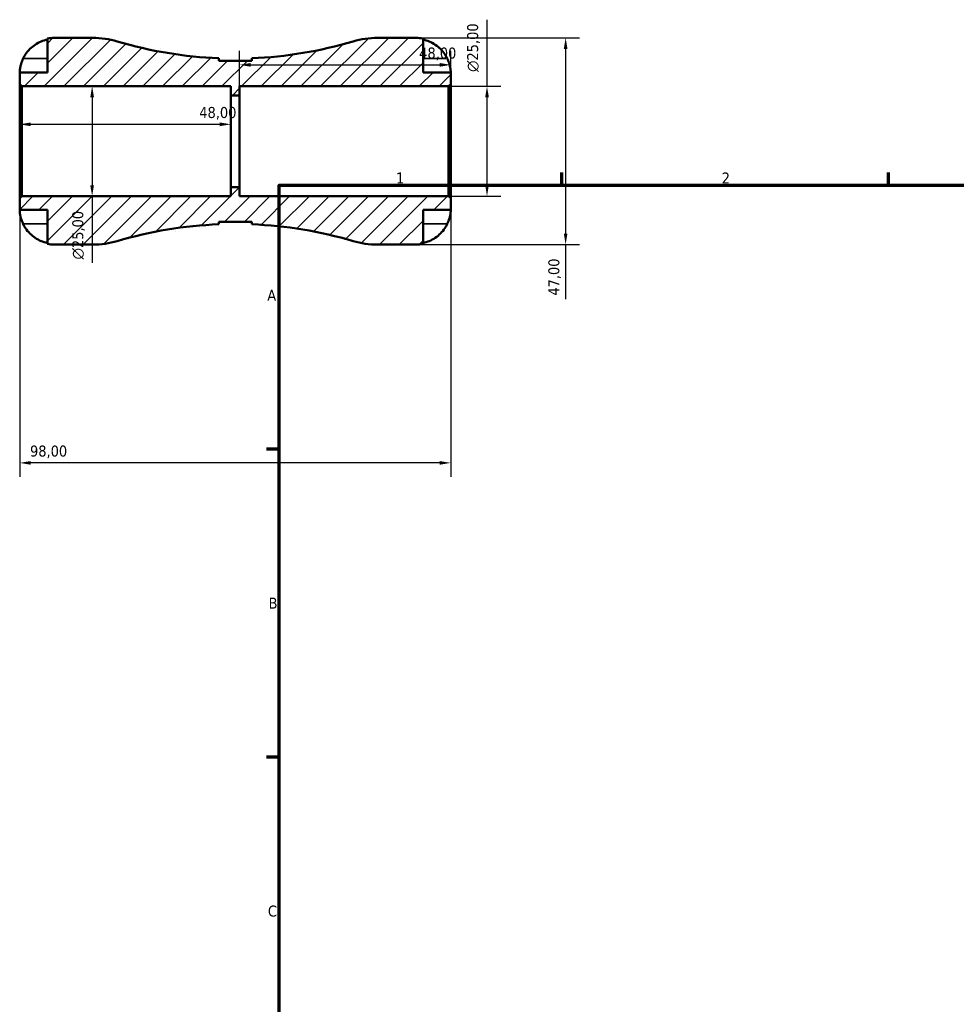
# Model space of a CAD drawing. Header units: millimetres. Extents: x -49 to 724, y 0 to 541.
# Tile 2 of 6: x -49 to 164, y 224 to 448. Entities that reach past the tile are written whole.
import ezdxf

# ---------------------------------------------------------------- set-up
doc = ezdxf.new("R2010")
doc.units = ezdxf.units.MM
for name, color, linetype, lineweight in [('Border (ISO)', 7, 'Continuous', 70), ('Dimension (ISO)', 7, 'Continuous', 25), ('Hatch (ISO)', 7, 'Continuous', 18), ('Visible (ISO)', 7, 'Continuous', 50), ('Visible Narrow (ISO)', 7, 'Continuous', 35)]:
    doc.layers.add(name, color=color, linetype=linetype, lineweight=lineweight)
doc.styles.add('Note Text (ISO)', font='tahoma.ttf')
doc.dimstyles.new('Default (ISO)', dxfattribs={"dimtxt": 2.5, "dimasz": 2.5, "dimexe": 3.175, "dimexo": 0, "dimgap": 0.762, "dimtad": 1, "dimrnd": 1e-08, "dimzin": 0, "dimtxsty": 'Note Text (ISO)', "dimcen": 0.09, "dimdle": 10, "dimclrd": 256, "dimclre": 256, "dimclrt": 232, "dimazin": 0, "dimtfac": 1.40208, "dimtmove": 0, "dimatfit": 3, "dimfxl": 1, "dimtolj": 1, "dimtzin": 0, "dimlwd": -1, "dimlwe": -1, "dimarcsym": 0})

# ---------------------------------------------------------------- blocks, each defined once
blk = doc.blocks.new('Borders Default Border')
at = {"layer": 'Border (ISO)'}
for p, q in [((74.25, 410), (74.25, 412.9)), ((148.5, 410), (148.5, 412.9)), ((10, 350), (7.1, 350)), ((10, 280), (7.1, 280))]:
    blk.add_line(p, q, dxfattribs=at)
at = {"layer": 'Border (ISO)', "flags": 128}
blk.add_lwpolyline([(10, 10), (10, 410), (584, 410), (584, 10), (10, 10)], dxfattribs=at)
at = {"layer": 'Border (ISO)', "color": 232, "true_color": 0xca0064, "char_height": 2.5, "attachment_point": 7, "style": 'Note Text (ISO)'}
for s, insert in [('1', (36.56, 410.4)), ('2', (110.62, 410.4)), ('A', (7.29, 383.75)), ('B', (7.59, 313.75)), ('C', (7.43, 243.71))]:
    blk.add_mtext(s, dxfattribs=dict(at, insert=insert))
blk = doc.blocks.new('*D7')
at = {"layer": 'Defpoints', "color": 0, "transparency": 16777216}
for p in [(-49, 407.03), (49, 407.03), (-49, 346.89)]:
    blk.add_point(p, dxfattribs=at)
at = {"layer": 'Dimension (ISO)', "transparency": 16777216}
for p, q in [((-49, 407.03), (-49, 343.71)), ((49, 407.03), (49, 343.71)), ((46.5, 346.89), (-46.5, 346.89))]:
    blk.add_line(p, q, dxfattribs=at)
for points in [[(-46.5, 347.3), (-46.5, 346.47), (-49, 346.89)], [(46.5, 347.3), (46.5, 346.47), (49, 346.89)]]:
    blk.add_solid(points, dxfattribs=at)
at = {"layer": 'Dimension (ISO)', "color": 232, "true_color": 0xca0064, "transparency": 16777216, "insert": (-46.65, 350.83), "char_height": 2.5, "attachment_point": 1, "style": 'Note Text (ISO)'}
blk.add_mtext('\\A1;98,00', dxfattribs=at)
blk = doc.blocks.new('*D8')
at = {"layer": 'Defpoints', "color": 0, "transparency": 16777216}
for p in [(-48.53, 432.5), (-48.53, 407.5), (-32.53, 407.5)]:
    blk.add_point(p, dxfattribs=at)
at = {"layer": 'Dimension (ISO)', "transparency": 16777216}
for p, q in [((-48.53, 432.5), (-29.35, 432.5)), ((-32.53, 430), (-32.53, 410)), ((-48.53, 407.5), (-29.35, 407.5)), ((-32.53, 407.5), (-32.53, 392.37))]:
    blk.add_line(p, q, dxfattribs=at)
for points in [[(-32.95, 430), (-32.11, 430), (-32.53, 432.5)], [(-32.95, 410), (-32.11, 410), (-32.53, 407.5)]]:
    blk.add_solid(points, dxfattribs=at)
at = {"layer": 'Dimension (ISO)', "color": 232, "true_color": 0xca0064, "transparency": 16777216, "insert": (-37.05, 393.13), "char_height": 2.5, "attachment_point": 1, "rotation": 90, "style": 'Note Text (ISO)'}
blk.add_mtext('\\A1;\\fAIGDT|b0|i0;\\H2.5000;\\ln\\fTahoma|b0|i0;\\H2.5000;25,00', dxfattribs=at)
blk = doc.blocks.new('*D9')
at = {"layer": 'Defpoints', "color": 0, "transparency": 16777216}
for p in [(-1, 423.85), (-49, 420), (-1, 420)]:
    blk.add_point(p, dxfattribs=at)
at = {"layer": 'Dimension (ISO)', "transparency": 16777216}
blk.add_line((-46.5, 423.85), (-3.5, 423.85), dxfattribs=at)
for points in [[(-46.5, 424.27), (-46.5, 423.43), (-49, 423.85)], [(-3.5, 424.27), (-3.5, 423.43), (-1, 423.85)]]:
    blk.add_solid(points, dxfattribs=at)
at = {"layer": 'Dimension (ISO)', "color": 232, "true_color": 0xca0064, "transparency": 16777216, "insert": (-8.17, 427.79), "char_height": 2.5, "attachment_point": 1, "style": 'Note Text (ISO)'}
blk.add_mtext('\\A1;48,00', dxfattribs=at)
blk = doc.blocks.new('*D10')
at = {"layer": 'Defpoints', "color": 0, "transparency": 16777216}
for p in [(49, 437.37), (49, 432.97), (1, 430.42)]:
    blk.add_point(p, dxfattribs=at)
at = {"layer": 'Dimension (ISO)', "transparency": 16777216}
for p, q in [((1, 430.42), (1, 440.54)), ((49, 432.97), (49, 440.54)), ((3.5, 437.37), (46.5, 437.37))]:
    blk.add_line(p, q, dxfattribs=at)
for points in [[(3.5, 437.79), (3.5, 436.95), (1, 437.37)], [(46.5, 437.79), (46.5, 436.95), (49, 437.37)]]:
    blk.add_solid(points, dxfattribs=at)
at = {"layer": 'Dimension (ISO)', "color": 232, "true_color": 0xca0064, "transparency": 16777216, "insert": (41.83, 441.31), "char_height": 2.5, "attachment_point": 1, "style": 'Note Text (ISO)'}
blk.add_mtext('\\A1;48,00', dxfattribs=at)
blk = doc.blocks.new('*D11')
at = {"layer": 'Defpoints', "color": 0, "transparency": 16777216}
for p in [(41.12, 443.5), (41.12, 396.5), (75.13, 396.5)]:
    blk.add_point(p, dxfattribs=at)
at = {"layer": 'Dimension (ISO)', "transparency": 16777216}
for p, q in [((41.12, 443.5), (78.3, 443.5)), ((75.13, 441), (75.13, 399)), ((41.12, 396.5), (78.3, 396.5)), ((75.13, 396.5), (75.13, 384.13))]:
    blk.add_line(p, q, dxfattribs=at)
for points in [[(74.71, 441), (75.54, 441), (75.13, 443.5)], [(74.71, 399), (75.54, 399), (75.13, 396.5)]]:
    blk.add_solid(points, dxfattribs=at)
at = {"layer": 'Dimension (ISO)', "color": 232, "true_color": 0xca0064, "transparency": 16777216, "insert": (71.19, 384.9), "char_height": 2.5, "attachment_point": 1, "rotation": 90, "style": 'Note Text (ISO)'}
blk.add_mtext('\\A1;47,00', dxfattribs=at)
blk = doc.blocks.new('*D12')
at = {"layer": 'Defpoints', "color": 0, "transparency": 16777216}
for p in [(48.53, 432.5), (57.25, 432.5), (48.53, 407.5)]:
    blk.add_point(p, dxfattribs=at)
at = {"layer": 'Dimension (ISO)', "transparency": 16777216}
for p, q in [((57.25, 432.5), (57.25, 447.63)), ((48.53, 432.5), (60.43, 432.5)), ((57.25, 410), (57.25, 430)), ((48.53, 407.5), (60.43, 407.5))]:
    blk.add_line(p, q, dxfattribs=at)
for points in [[(56.84, 430), (57.67, 430), (57.25, 432.5)], [(56.84, 410), (57.67, 410), (57.25, 407.5)]]:
    blk.add_solid(points, dxfattribs=at)
at = {"layer": 'Dimension (ISO)', "color": 232, "true_color": 0xca0064, "transparency": 16777216, "insert": (52.73, 435.76), "char_height": 2.5, "attachment_point": 1, "rotation": 90, "style": 'Note Text (ISO)'}
blk.add_mtext('\\A1;\\fAIGDT|b0|i0;\\H2.5000;\\ln\\fTahoma|b0|i0;\\H2.5000;25,00', dxfattribs=at)

msp = doc.modelspace()

# ---------------------------------------------------------------- hatches: boundary and pattern name
at = {"layer": 'Hatch (ISO)'}
h = msp.add_hatch(dxfattribs=at)
h.set_pattern_fill('ANSI31', color=256, scale=25.4, style=0)
h.set_pattern_definition([(45, (0, 0), (-2.245064, 2.245064), [])])
edge = h.paths.add_edge_path()
edge.add_ellipse((-32.382, 416.1), major_axis=(0, -19.6), ratio=1, start_angle=0, end_angle=16.5167)
edge.add_ellipse((0, 306.897), major_axis=(-26.81, 90.412), ratio=1, start_angle=345.76228, end_angle=360, ccw=False)
edge.add_line((-3.75, 401.125), (-3.75, 401.7))
edge.add_line((-3.75, 401.7), (3.75, 401.7))
edge.add_line((3.75, 401.7), (3.75, 401.125))
edge.add_ellipse((0, 306.897), major_axis=(3.75, 94.229), ratio=1, start_angle=345.76228, end_angle=360, ccw=False)
edge.add_ellipse((32.382, 416.1), major_axis=(-5.572, -18.791), ratio=1, start_angle=0, end_angle=16.5167)
edge.add_line((32.382, 396.5), (41.125, 396.5))
edge.add_ellipse((41.125, 404.375), major_axis=(0, -7.875), ratio=1, start_angle=0, end_angle=11.53696)
edge.add_line((42.7, 396.659), (42.7, 404.375))
edge.add_line((42.7, 404.375), (49, 404.375))
edge.add_line((49, 404.375), (49, 407.03))
edge.add_line((49, 407.03), (48.53, 407.5))
edge.add_line((48.53, 407.5), (1, 407.5))
edge.add_line((1, 407.5), (1, 409.583))
edge.add_line((1, 409.583), (-1, 409.583))
edge.add_line((-1, 409.583), (-1, 407.5))
edge.add_line((-1, 407.5), (-48.53, 407.5))
edge.add_line((-48.53, 407.5), (-49, 407.03))
edge.add_line((-49, 407.03), (-49, 404.375))
edge.add_line((-49, 404.375), (-42.7, 404.375))
edge.add_line((-42.7, 404.375), (-42.7, 396.659))
edge.add_ellipse((-41.125, 404.375), major_axis=(-1.575, -7.716), ratio=1, start_angle=0, end_angle=11.53696)
edge.add_line((-41.125, 396.5), (-32.382, 396.5))
edge = h.paths.add_edge_path()
edge.add_line((3.75, 438.3), (-3.75, 438.3))
edge.add_line((-3.75, 438.3), (-3.75, 438.875))
edge.add_ellipse((0, 533.103), major_axis=(-3.75, -94.229), ratio=1, start_angle=345.76228, end_angle=360, ccw=False)
edge.add_ellipse((-32.382, 423.9), major_axis=(5.572, 18.791), ratio=1, start_angle=0, end_angle=16.5167)
edge.add_line((-32.382, 443.5), (-41.125, 443.5))
edge.add_ellipse((-41.125, 435.625), major_axis=(0, 7.875), ratio=1, start_angle=0, end_angle=11.53696)
edge.add_line((-42.7, 443.341), (-42.7, 435.625))
edge.add_line((-42.7, 435.625), (-49, 435.625))
edge.add_line((-49, 435.625), (-49, 432.97))
edge.add_line((-49, 432.97), (-48.53, 432.5))
edge.add_line((-48.53, 432.5), (-1, 432.5))
edge.add_line((-1, 432.5), (-1, 430.417))
edge.add_line((-1, 430.417), (1, 430.417))
edge.add_line((1, 430.417), (1, 432.5))
edge.add_line((1, 432.5), (48.53, 432.5))
edge.add_line((48.53, 432.5), (49, 432.97))
edge.add_line((49, 432.97), (49, 435.625))
edge.add_line((49, 435.625), (42.7, 435.625))
edge.add_line((42.7, 435.625), (42.7, 443.341))
edge.add_ellipse((41.125, 435.625), major_axis=(1.575, 7.716), ratio=1, start_angle=0, end_angle=11.53696)
edge.add_line((41.125, 443.5), (32.382, 443.5))
edge.add_ellipse((32.382, 423.9), major_axis=(0, 19.6), ratio=1, start_angle=0, end_angle=16.5167)
edge.add_ellipse((0, 533.103), major_axis=(26.81, -90.412), ratio=1, start_angle=345.76228, end_angle=360, ccw=False)
edge.add_line((3.75, 438.875), (3.75, 438.3))

# ---------------------------------------------------------------- linework, layer by layer
at = {"layer": 'Visible (ISO)'}
for p, q in [((-42.7, 443.341), (-42.7, 435.625)), ((-32.382, 443.5), (-41.125, 443.5)), ((41.125, 443.5), (32.382, 443.5)), ((42.7, 435.625), (42.7, 443.341)), ((-3.75, 438.3), (-3.75, 438.875)), ((3.75, 438.875), (3.75, 438.3)), ((3.75, 438.3), (-3.75, 438.3)), ((-42.7, 435.625), (-49, 435.625)), ((-49, 435.625), (-49, 432.97)), ((49, 435.625), (42.7, 435.625)), ((49, 432.97), (49, 435.625)), ((-49, 432.97), (-48.53, 432.5)), ((-49, 432.97), (-49, 407.03)), ((-48.53, 432.5), (-1, 432.5)), ((-48.53, 407.5), (-48.53, 432.5)), ((-1, 432.5), (-1, 430.417)), ((1, 430.417), (1, 432.5)), ((1, 432.5), (48.53, 432.5)), ((48.53, 432.5), (49, 432.97)), ((48.53, 432.5), (48.53, 407.5)), ((49, 407.03), (49, 432.97)), ((-1, 430.417), (1, 430.417)), ((-1, 409.583), (-1, 430.417)), ((1, 409.583), (1, 430.417)), ((-48.53, 407.5), (-49, 407.03)), ((-1, 407.5), (-48.53, 407.5)), ((1, 409.583), (-1, 409.583)), ((-1, 409.583), (-1, 407.5)), ((1, 407.5), (1, 409.583)), ((48.53, 407.5), (1, 407.5)), ((49, 407.03), (48.53, 407.5)), ((-49, 407.03), (-49, 404.375)), ((49, 404.375), (49, 407.03)), ((-49, 404.375), (-42.7, 404.375)), ((-42.7, 404.375), (-42.7, 396.659)), ((42.7, 396.659), (42.7, 404.375)), ((42.7, 404.375), (49, 404.375)), ((-3.75, 401.125), (-3.75, 401.7)), ((-3.75, 401.7), (3.75, 401.7)), ((3.75, 401.7), (3.75, 401.125)), ((-41.125, 396.5), (-32.382, 396.5)), ((32.382, 396.5), (41.125, 396.5))]:
    msp.add_line(p, q, dxfattribs=at)
for centre, radius, start, end in [((-41.125, 435.625), 7.875, 90, 101.53696), ((-32.382, 423.9), 19.6, 73.4833, 90), ((32.382, 423.9), 19.6, 90, 106.5167), ((41.125, 435.625), 7.875, 78.46304, 90), ((0, 533.103), 94.303, 253.4833, 267.72101), ((0, 533.103), 94.303, 272.27899, 286.5167), ((0, 306.897), 94.303, 92.27899, 106.5167), ((0, 306.897), 94.303, 73.4833, 87.72101), ((-41.125, 404.375), 7.875, 258.46304, 270), ((-32.382, 416.1), 19.6, 270, 286.5167), ((32.382, 416.1), 19.6, 253.4833, 270), ((41.125, 404.375), 7.875, 270, 281.53696)]:
    msp.add_arc(centre, radius, start, end, dxfattribs=at)
for points, knots in [([(-48.222, 438.775), (-48.064, 439.108), (-47.875, 439.445), (-47.367, 440.211), (-47.024, 440.625), (-46.336, 441.318), (-45.927, 441.661), (-45.047, 442.253), (-44.575, 442.501), (-43.692, 442.869), (-43.202, 443.024), (-42.7, 443.127)], [3.89239507, 3.89239507, 3.89239507, 3.89239507, 3.99831093, 3.99831093, 4.14541915, 4.14541915, 4.2913159, 4.2913159, 4.43721264, 4.43721264, 4.57824766, 4.57824766, 4.57824766, 4.57824766]), ([(42.7, 443.127), (43.202, 443.024), (43.692, 442.869), (44.575, 442.501), (45.047, 442.253), (45.927, 441.661), (46.336, 441.318), (47.024, 440.625), (47.367, 440.211), (47.875, 439.445), (48.064, 439.108), (48.222, 438.775)], [0.14941001, 0.14941001, 0.14941001, 0.14941001, 0.29044502, 0.29044502, 0.43634177, 0.43634177, 0.58223851, 0.58223851, 0.72934673, 0.72934673, 0.83526259, 0.83526259, 0.83526259, 0.83526259]), ([(-49, 435.625), (-49, 435.625), (-49, 435.648), (-48.999, 435.742), (-48.998, 435.816), (-48.984, 436.086), (-48.964, 436.328), (-48.879, 436.839), (-48.829, 437.076), (-48.71, 437.513), (-48.652, 437.704), (-48.515, 438.093), (-48.438, 438.291), (-48.311, 438.584), (-48.267, 438.68), (-48.222, 438.775)], [-2.17667965, -2.17667965, -2.17667965, -2.17667965, -2.11086653, -2.11086653, -2.04055216, -2.04055216, -1.91738302, -1.91738302, -1.82942275, -1.82942275, -1.76558177, -1.76558177, -1.70117883, -1.70117883, -1.66961913, -1.66961913, -1.66961913, -1.66961913]), ([(48.222, 438.775), (48.284, 438.644), (48.343, 438.512), (48.479, 438.186), (48.552, 437.994), (48.683, 437.605), (48.74, 437.41), (48.855, 436.961), (48.901, 436.719), (48.973, 436.235), (48.988, 436.018), (49.002, 435.708), (49, 435.625), (49, 435.625)], [-0.50816407, -0.50816407, -0.50816407, -0.50816407, -0.46460526, -0.46460526, -0.40154747, -0.40154747, -0.3356183, -0.3356183, -0.24286964, -0.24286964, -0.12490659, -0.12490659, 0, 0, 0, 0]), ([(-48.222, 401.225), (-48.284, 401.356), (-48.343, 401.488), (-48.479, 401.814), (-48.552, 402.006), (-48.683, 402.395), (-48.74, 402.59), (-48.855, 403.039), (-48.901, 403.281), (-48.973, 403.765), (-48.988, 403.982), (-49.002, 404.292), (-49, 404.375), (-49, 404.375)], [-0.50816407, -0.50816407, -0.50816407, -0.50816407, -0.46460526, -0.46460526, -0.40154747, -0.40154747, -0.3356183, -0.3356183, -0.24286964, -0.24286964, -0.12490659, -0.12490659, 0, 0, 0, 0]), ([(49, 404.375), (49, 404.375), (49, 404.352), (48.999, 404.258), (48.998, 404.184), (48.984, 403.914), (48.964, 403.672), (48.879, 403.161), (48.829, 402.924), (48.71, 402.487), (48.652, 402.296), (48.515, 401.907), (48.438, 401.709), (48.311, 401.416), (48.267, 401.32), (48.222, 401.225)], [-2.17667965, -2.17667965, -2.17667965, -2.17667965, -2.11086653, -2.11086653, -2.04055216, -2.04055216, -1.91738302, -1.91738302, -1.82942275, -1.82942275, -1.76558177, -1.76558177, -1.70117883, -1.70117883, -1.66961913, -1.66961913, -1.66961913, -1.66961913]), ([(-42.7, 396.873), (-43.202, 396.976), (-43.692, 397.131), (-44.575, 397.499), (-45.047, 397.747), (-45.927, 398.339), (-46.336, 398.682), (-47.024, 399.375), (-47.367, 399.789), (-47.875, 400.555), (-48.064, 400.892), (-48.222, 401.225)], [0.14941001, 0.14941001, 0.14941001, 0.14941001, 0.29044502, 0.29044502, 0.43634177, 0.43634177, 0.58223851, 0.58223851, 0.72934673, 0.72934673, 0.83526259, 0.83526259, 0.83526259, 0.83526259]), ([(48.222, 401.225), (48.064, 400.892), (47.875, 400.555), (47.367, 399.789), (47.024, 399.375), (46.336, 398.682), (45.927, 398.339), (45.047, 397.747), (44.575, 397.499), (43.692, 397.131), (43.202, 396.976), (42.7, 396.873)], [3.89239507, 3.89239507, 3.89239507, 3.89239507, 3.99831093, 3.99831093, 4.14541915, 4.14541915, 4.2913159, 4.2913159, 4.43721264, 4.43721264, 4.57824766, 4.57824766, 4.57824766, 4.57824766])]:
    msp.add_open_spline(points, degree=3, knots=knots, dxfattribs=at)
at = {"layer": 'Visible Narrow (ISO)'}
for p, q in [((-47.946, 438.775), (-42.976, 438.775)), ((47.946, 438.775), (42.976, 438.775)), ((-47.946, 401.225), (-42.976, 401.225)), ((47.946, 401.225), (42.976, 401.225))]:
    msp.add_line(p, q, dxfattribs=at)

# ---------------------------------------------------------------- block references
msp.add_blockref('Borders Default Border', (0, 0))

# ---------------------------------------------------------------- dimensions: what is measured, and where the dimension line sits
at = {"layer": 'Dimension (ISO)'}
for base, p1, p2, picture, middle in [((57.254, 432.5), (48.53, 407.5), (48.53, 432.5), '*D12', (57.254, 441.317)), ((-32.53, 407.5), (-48.53, 432.5), (-48.53, 407.5), '*D8', (-32.53, 398.683))]:
    dim = msp.add_linear_dim(base=base, p1=p1, p2=p2, angle=90, text='\\fAIGDT|b0|i0;\\H2.5000;\\ln\\fTahoma|b0|i0;\\H2.5000;<>', dimstyle='Default (ISO)', override={"dimdec": 2, "dimtp": 0, "dimtm": 0, "dimtdec": 2, "dimtofl": 0, "dimatfit": 2}, dxfattribs=at)
    dim.commit()
    dim.dimension.update_dxf_attribs({"geometry": picture, "text_midpoint": middle, "dimtype": 160})
for base, p1, p2, angle, override, picture, middle in [((75.125, 396.5), (41.125, 443.5), (41.125, 396.5), 90, {"dimdec": 2, "dimtp": 0, "dimtm": 0, "dimtdec": 2, "dimtofl": 0, "dimatfit": 2}, '*D11', (75.125, 389.067)), ((49, 437.37), (1, 430.417), (49, 432.97), 180, {"dimdec": 2, "dimtp": 0, "dimtm": 0, "dimtdec": 2, "dimtofl": 0, "dimatfit": 1}, '*D10', (46, 437.37)), ((-49, 346.888), (49, 407.03), (-49, 407.03), 180, {"dimdec": 2, "dimtp": 0, "dimtm": 0, "dimtdec": 2, "dimtofl": 0, "dimatfit": 1}, '*D7', (-42.5, 346.888))]:
    dim = msp.add_linear_dim(base=base, p1=p1, p2=p2, angle=angle, dimstyle='Default (ISO)', override=override, dxfattribs=at)
    dim.commit()
    dim.dimension.update_dxf_attribs({"geometry": picture, "text_midpoint": middle, "dimtype": 160})
dim = msp.add_linear_dim(base=(-1, 423.849), p1=(-49, 420), p2=(-1, 420), dimstyle='Default (ISO)', override={"dimdec": 2, "dimse1": 1, "dimse2": 1, "dimtp": 0, "dimtm": 0, "dimtdec": 2, "dimtofl": 0, "dimatfit": 1}, dxfattribs=at)
dim.commit()
dim.dimension.update_dxf_attribs({"geometry": '*D9', "text_midpoint": (-4, 423.849), "dimtype": 160})

doc.saveas('drawing.dxf')
